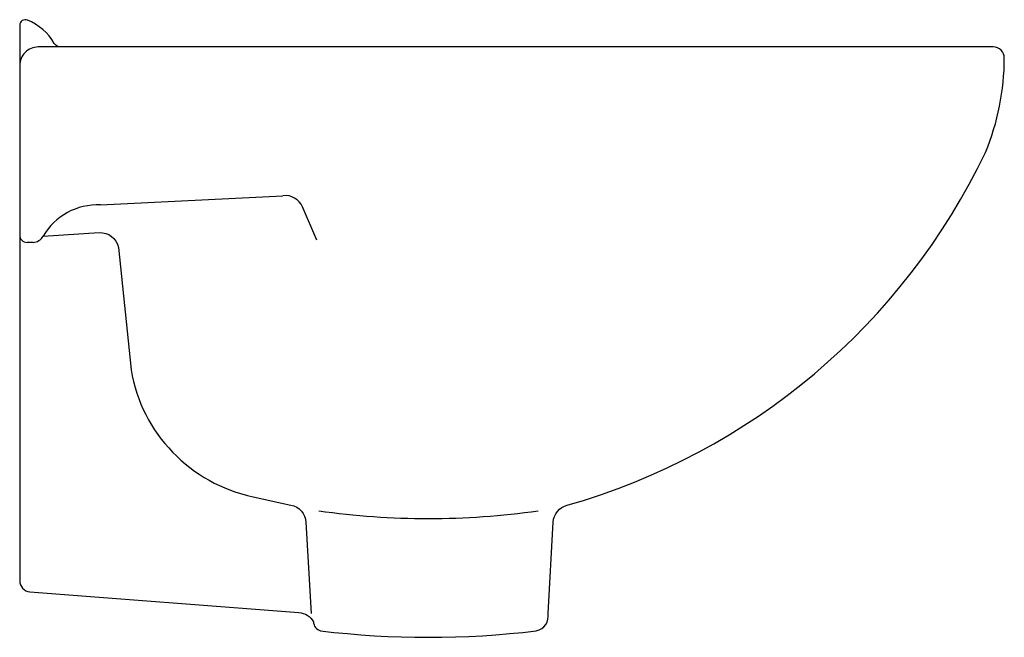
# Model space of a CAD drawing. Header units: millimetres. Extents: x 0 to 0.265, y 0.691 to 0.857.
import ezdxf

# ---------------------------------------------------------------- set-up
doc = ezdxf.new("R2010")
doc.units = ezdxf.units.MM
doc.layers.add('BLOCKS', color=3, linetype='Continuous')

msp = doc.modelspace()

# ---------------------------------------------------------------- linework, layer by layer
at = {"layer": 'BLOCKS'}
for p, q in [((0.02173500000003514, 0.8074699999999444), (0.07086400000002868, 0.8099180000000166)), ((0.07999600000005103, 0.7979379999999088), (0.07610699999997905, 0.8069429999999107)), ((0.003588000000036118, 0.7973759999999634), (0.001999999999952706, 0.7973759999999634))]:
    msp.add_line(p, q, dxfattribs=at)
for points in [[(0.01104599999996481, 0.8500000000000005, -0.265715), (0.009321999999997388, 0.8509860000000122, 0.164922), (0.00206300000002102, 0.8572499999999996, 0.532056), (0, 0.8558599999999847), (0, 0.70624299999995, 0.391324), (0.002763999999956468, 0.7032519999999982), (0.07513800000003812, 0.6976829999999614, -0.246776), (0.07907299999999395, 0.6952009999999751, 0.338412), (0.08097499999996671, 0.6927399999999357, 0.060432), (0.1390249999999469, 0.6927399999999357, 0.412302), (0.1421990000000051, 0.6974249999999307), (0.1435750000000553, 0.7220029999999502, -0.330612), (0.147389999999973, 0.7265829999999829, 0.215377), (0.2599239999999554, 0.8216109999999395, 0.098876), (0.2649999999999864, 0.8469999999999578, 0.414285), (0.2619999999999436, 0.8500000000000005), (0.004999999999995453, 0.8500000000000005, 0.414214), (0, 0.8450000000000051)], [(0.006296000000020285, 0.7990839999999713), (0.02138100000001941, 0.8000089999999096, -0.37317), (0.02658299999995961, 0.7960279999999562), (0.02998900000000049, 0.7630109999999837, 0.309271), (0.06287699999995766, 0.7288619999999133), (0.07299399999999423, 0.726625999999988, -0.343412), (0.07703400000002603, 0.7219969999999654), (0.07840899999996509, 0.6974249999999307)]]:
    msp.add_lwpolyline(points, format="xyb", dxfattribs=at)
for centre, radius, start, end in [((0.07151699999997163, 0.8049609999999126), 0.005, 23.3524050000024, 97.50529399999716), ((0.02103799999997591, 0.7903479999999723), 0.017137, 87.67066200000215, 149.3493580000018), ((0.001999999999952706, 0.7993759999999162), 0.002, 180, 270), ((0.003588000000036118, 0.8003760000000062), 0.003, 270, 334.4969949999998), ((0.1100000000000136, 0.9320119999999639), 0.209025, 261.8847290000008, 278.1152709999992)]:
    msp.add_arc(centre, radius, start, end, dxfattribs=at)

doc.saveas('drawing.dxf')
